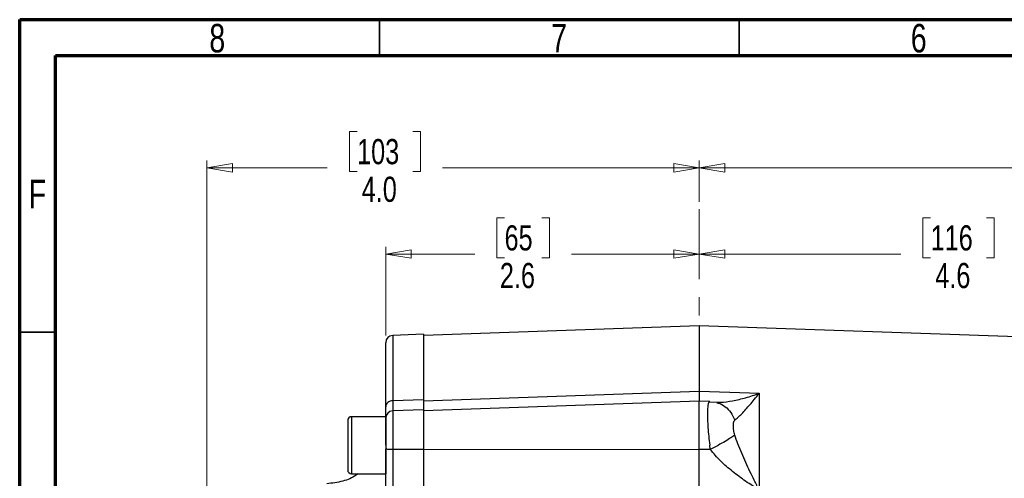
# Model space of a CAD drawing. Header units: inches. Extents: x 0.6 to 16.3, y 0.2 to 11.5.
# Tile 7 of 14: x 0.6 to 6, y 9 to 11.5. Entities that reach past the tile are written whole.
import ezdxf

# ---------------------------------------------------------------- set-up
doc = ezdxf.new("R2010")
doc.units = ezdxf.units.IN
doc.header["$MEASUREMENT"] = 0
doc.linetypes.add('CENTERX2', pattern=[0.8, 0.5, -0.1, 0.1, -0.1])
doc.styles.add('SLDTEXTSTYLE0', font='TXT', dxfattribs={"width": 0.75})
doc.dimstyles.new('SLDDIMSTYLE2', dxfattribs={"dimtxt": 0.137795, "dimasz": 0.14, "dimexe": 0, "dimexo": 0.0625, "dimgap": 0.034449, "dimtad": 0, "dimdec": 1, "dimlfac": 1.5, "dimrnd": 1e-09, "dimzin": 12, "dimdsep": 46, "dimtxsty": 'SLDTEXTSTYLE0', "dimblk1": 'CLOSED', "dimblk2": 'CLOSED', "dimsah": 1, "dimcen": 0.09, "dimadec": 0, "dimazin": 3, "dimtfac": 1, "dimtofl": 0, "dimtmove": 0, "dimatfit": 3, "dimldrblk": 'CLOSED', "dimfxl": 0, "dimfrac": 2, "dimtolj": 1, "dimtzin": 12, "dimarcsym": 0})
doc.dimstyles.new('SLDDIMSTYLE3', dxfattribs={"dimtxt": 0.137795, "dimasz": 0.14, "dimexe": 0, "dimexo": 0.0625, "dimgap": 0.034449, "dimtad": 0, "dimdec": 1, "dimlfac": 1.5, "dimrnd": 1e-09, "dimzin": 12, "dimdsep": 46, "dimtxsty": 'SLDTEXTSTYLE0', "dimblk1": 'CLOSED', "dimblk2": 'CLOSED', "dimsah": 1, "dimcen": 0.09, "dimadec": 0, "dimazin": 3, "dimtfac": 1, "dimtdec": 1, "dimtofl": 0, "dimtmove": 0, "dimatfit": 3, "dimldrblk": 'CLOSED', "dimfxl": 0, "dimfrac": 2, "dimtolj": 1, "dimtzin": 12, "dimarcsym": 0})
doc.dimstyles.new('SLDDIMSTYLE4', dxfattribs={"dimtxt": 0.137795, "dimasz": 0.14, "dimexe": 0, "dimexo": 0.0625, "dimgap": 0.034449, "dimtad": 0, "dimdec": 1, "dimlfac": 1.5, "dimrnd": 1e-09, "dimzin": 4, "dimdsep": 46, "dimtxsty": 'SLDTEXTSTYLE0', "dimblk1": 'CLOSED', "dimblk2": 'CLOSED', "dimsah": 1, "dimcen": 0.09, "dimadec": 0, "dimazin": 1, "dimtfac": 1, "dimtdec": 1, "dimtofl": 0, "dimtmove": 0, "dimatfit": 3, "dimldrblk": 'CLOSED', "dimfxl": 0, "dimfrac": 2, "dimtolj": 1, "dimtzin": 12, "dimarcsym": 0})

# ---------------------------------------------------------------- blocks, each defined once
blk = doc.blocks.new('_Closed')
at = {"color": 0, "linetype": 'ByBlock', "lineweight": -2}
for p, q in [((-1, 0.166667), (0, 0)), ((-1, 0.166667), (-1, -0.166667)), ((0, 0), (-1, -0.166667)), ((0, 0), (-1, 0))]:
    blk.add_line(p, q, dxfattribs=at)
blk = doc.blocks.new('_D_7')
at = {"color": 7, "linetype": 'Continuous', "lineweight": 0}
for p, q in [((2.4368, 10.8832), (2.3948, 10.8832)), ((2.3948, 10.8832), (2.3948, 10.6645)), ((2.7422, 10.8832), (2.7842, 10.8832)), ((2.7842, 10.8832), (2.7842, 10.6645)), ((1.6146, 8.1984), (1.6146, 10.7241)), ((4.3096, 10.4975), (4.3096, 10.7241)), ((1.6146, 10.6848), (2.274, 10.6848)), ((4.3096, 10.6848), (2.905, 10.6848)), ((2.3948, 10.6645), (2.4368, 10.6645)), ((2.7842, 10.6645), (2.7422, 10.6645))]:
    blk.add_line(p, q, dxfattribs=at)
at = {"color": 7, "linetype": 'Continuous', "lineweight": 18, "xscale": 0.14, "yscale": 0.14, "rotation": 180.0000000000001}
blk.add_blockref('_Closed', (1.6146, 10.6848), dxfattribs=at)
at = {"color": 7, "linetype": 'Continuous', "lineweight": 18, "xscale": 0.14, "yscale": 0.14}
blk.add_blockref('_Closed', (4.3096, 10.6848), dxfattribs=at)
at = {"color": 7, "linetype": 'Continuous', "lineweight": 18, "char_height": 0.1378, "attachment_point": 1, "style": 'SLDTEXTSTYLE0'}
for s, insert in [('103', (2.4368, 10.8421)), ('4.0', (2.4622, 10.6359))]:
    blk.add_mtext(s, dxfattribs=dict(at, insert=insert))
blk = doc.blocks.new('_D_8')
at = {"color": 7, "linetype": 'Continuous', "lineweight": 0}
for p, q in [((3.2437, 10.4108), (3.2017, 10.4108)), ((3.2017, 10.4108), (3.2017, 10.192)), ((3.4473, 10.4108), (3.4893, 10.4108)), ((3.4893, 10.4108), (3.4893, 10.192)), ((2.5933, 9.766), (2.5933, 10.2517)), ((2.5933, 10.2123), (3.0809, 10.2123)), ((3.2017, 10.192), (3.2437, 10.192)), ((3.4893, 10.192), (3.4473, 10.192)), ((4.3096, 10.2123), (3.6101, 10.2123))]:
    blk.add_line(p, q, dxfattribs=at)
at = {"color": 7, "linetype": 'Continuous', "lineweight": 18, "xscale": 0.14, "yscale": 0.14}
for p, rotation in [((2.5933, 10.2123), 179.9999999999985), ((4.3096, 10.2123), 359.9999999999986)]:
    blk.add_blockref('_Closed', p, dxfattribs=dict(at, rotation=rotation))
at = {"color": 7, "linetype": 'Continuous', "lineweight": 18, "char_height": 0.1378, "attachment_point": 1, "style": 'SLDTEXTSTYLE0'}
for s, insert in [('65', (3.2437, 10.3697)), ('2.6', (3.2182, 10.1635))]:
    blk.add_mtext(s, dxfattribs=dict(at, insert=insert))
blk = doc.blocks.new('_D_9')
at = {"color": 7, "linetype": 'Continuous', "lineweight": 0}
for p, q in [((5.5753, 10.4108), (5.5333, 10.4108)), ((5.5333, 10.4108), (5.5333, 10.192)), ((5.8808, 10.4108), (5.9228, 10.4108)), ((5.9228, 10.4108), (5.9228, 10.192)), ((7.3549, 9.2228), (7.3549, 10.2517)), ((4.3096, 10.2123), (5.4125, 10.2123)), ((5.5333, 10.192), (5.5753, 10.192)), ((5.9228, 10.192), (5.8808, 10.192)), ((7.3549, 10.2123), (6.0436, 10.2123))]:
    blk.add_line(p, q, dxfattribs=at)
at = {"color": 7, "linetype": 'Continuous', "lineweight": 18, "xscale": 0.14, "yscale": 0.14}
for p, rotation in [((4.3096, 10.2123), 179.9999999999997), ((7.3549, 10.2123), 359.9999999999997)]:
    blk.add_blockref('_Closed', p, dxfattribs=dict(at, rotation=rotation))
at = {"color": 7, "linetype": 'Continuous', "lineweight": 18, "char_height": 0.1378, "attachment_point": 1, "style": 'SLDTEXTSTYLE0'}
for s, insert in [('116', (5.5753, 10.3697)), ('4.6', (5.6008, 10.1635))]:
    blk.add_mtext(s, dxfattribs=dict(at, insert=insert))
blk = doc.blocks.new('_D_10')
at = {"color": 7, "linetype": 'Continuous', "lineweight": 0}
for p, q in [((6.3127, 10.8832), (6.2707, 10.8832)), ((6.2707, 10.8832), (6.2707, 10.6645)), ((6.6181, 10.8832), (6.6601, 10.8832)), ((6.6601, 10.8832), (6.6601, 10.6645)), ((4.3096, 10.4975), (4.3096, 10.7241)), ((8.6716, 9.2141), (8.6716, 10.7241)), ((4.3096, 10.6848), (6.1498, 10.6848)), ((8.6716, 10.6848), (6.7809, 10.6848)), ((6.2707, 10.6645), (6.3127, 10.6645)), ((6.6601, 10.6645), (6.6181, 10.6645))]:
    blk.add_line(p, q, dxfattribs=at)
at = {"color": 7, "linetype": 'Continuous', "lineweight": 18, "xscale": 0.14, "yscale": 0.14}
for p, rotation in [((4.3096, 10.6848), 180.0000000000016), ((8.6716, 10.6848), 1.628443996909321e-12)]:
    blk.add_blockref('_Closed', p, dxfattribs=dict(at, rotation=rotation))
at = {"color": 7, "linetype": 'Continuous', "lineweight": 18, "char_height": 0.1378, "attachment_point": 1, "style": 'SLDTEXTSTYLE0'}
for s, insert in [('166', (6.3127, 10.8421)), ('6.5', (6.3381, 10.6359))]:
    blk.add_mtext(s, dxfattribs=dict(at, insert=insert))

msp = doc.modelspace()

# ---------------------------------------------------------------- linework, layer by layer
at = {"color": 7, "linetype": 'Continuous', "lineweight": 70}
for p, q in [((0.5906, 0.1969), (0.5906, 11.4961)), ((0.5906, 11.4961), (16.3386, 11.4961)), ((0.7874, 0.3937), (0.7874, 11.2992)), ((0.7874, 11.2992), (16.1417, 11.2992))]:
    msp.add_line(p, q, dxfattribs=at)
at = {"color": 7, "linetype": 'Continuous', "lineweight": 35}
for p, q in [((2.5591, 11.2992), (2.5591, 11.4961)), ((4.5276, 11.2992), (4.5276, 11.4961)), ((0.7874, 9.7835), (0.5906, 9.7835))]:
    msp.add_line(p, q, dxfattribs=at)
at = {"color": 7, "linetype": 'CENTERX2', "lineweight": 18}
msp.add_line((4.3096, 3.6752), (4.3096, 10.4581), dxfattribs=at)
at = {"color": 7, "linetype": 'Continuous', "lineweight": 25}
for p, q in [((4.3096, 9.8186), (2.7999, 9.7659)), ((6.6707, 9.7362), (4.3096, 9.8186)), ((4.3096, 9.8186), (4.3096, 9.4612)), ((2.8, 9.7725), (2.6319, 9.7666)), ((2.7999, 9.4082), (4.3096, 9.4612)), ((4.3096, 9.4612), (4.4763, 9.4554)), ((4.4763, 9.4554), (4.6371, 9.4497)), ((4.6371, 9.4497), (4.6371, 8.9194)), ((2.7999, 9.4142), (2.6319, 9.4083)), ((4.3096, 9.4058), (2.7999, 9.3531)), ((4.3668, 9.4038), (4.3096, 9.4058)), ((4.3096, 9.1421), (4.3096, 9.4058)), ((4.4055, 9.3982), (4.3621, 9.4012)), ((4.4092, 9.3999), (4.4068, 9.3987)), ((2.5933, 9.3212), (2.4066, 9.3212)), ((2.5933, 9.3212), (2.5933, 9.0085)), ((2.8, 9.3588), (2.6319, 9.3529)), ((2.3853, 9.2999), (2.3853, 9.0299)), ((2.5933, 9.1649), (2.5933, 9.146)), ((4.3698, 9.142), (4.3665, 9.1649)), ((2.7999, 9.1409), (2.6319, 9.1409)), ((4.3096, 9.1421), (2.7999, 9.1404)), ((4.3698, 9.142), (4.3096, 9.1421)), ((2.4066, 9.0085), (2.5933, 9.0085))]:
    msp.add_line(p, q, dxfattribs=at)
at = {"color": 8, "linetype": 'Continuous', "lineweight": 25}
for p, q in [((2.6319, 9.7666), (2.6319, 9.4083)), ((2.4066, 9.3212), (2.4066, 9.0085)), ((2.6319, 9.3529), (2.6319, 9.1409))]:
    msp.add_line(p, q, dxfattribs=at)
at = {"color": 7, "linetype": 'Continuous', "lineweight": 25}
for centre, radius, start, end in [((2.6333, 9.7266), 0.04, 92, 180), ((2.4066, 9.2999), 0.0213, 90, 180), ((2.6333, 9.3129), 0.04, 92, 180), ((2.4066, 9.0299), 0.0213, 180, 270)]:
    msp.add_arc(centre, radius, start, end, dxfattribs=at)
for points in [[(2.7999, 9.7725), (2.7999, 9.7705), (2.7999, 9.7666), (2.7999, 9.7347), (2.7999, 9.6842), (2.7999, 9.6134), (2.7999, 9.5251), (2.7999, 9.4512), (2.7999, 9.4142)], [(2.6319, 9.4083), (2.6268, 9.4077), (2.6166, 9.4064), (2.6039, 9.3988), (2.595, 9.3881), (2.5938, 9.3797), (2.5933, 9.3755)], [(2.6319, 9.1409), (2.6268, 9.1409), (2.6166, 9.1411), (2.6039, 9.1423), (2.595, 9.144), (2.5938, 9.1453), (2.5933, 9.146)]]:
    msp.add_open_spline(points, degree=3, dxfattribs=at)
for points, knots in [([(2.5933, 9.3755), (2.5933, 9.4103), (2.5933, 9.4805), (2.5933, 9.566), (2.5933, 9.6364), (2.5933, 9.6876), (2.5933, 9.7205), (2.5933, 9.7246), (2.5933, 9.7266)], [0, 0, 0, 0, 0.159871, 0.322659, 0.488197, 0.657713, 0.828391, 1, 1, 1, 1]), ([(4.3096, 9.4612), (4.3096, 9.4511), (4.3096, 9.431), (4.3096, 9.413), (4.3096, 9.4038), (4.3096, 9.4043), (4.3096, 9.4045)], [0, 0, 0, 0, 0.306407, 0.612881, 0.91935, 1, 1, 1, 1]), ([(4.4092, 9.4011), (4.4147, 9.4008), (4.4395, 9.3993), (4.4923, 9.408), (4.563, 9.4237), (4.6123, 9.441), (4.6371, 9.4497)], [0, 0, 0, 0, 0.085522, 0.383684, 0.690407, 1, 1, 1, 1]), ([(4.5034, 9.303), (4.5092, 9.3076), (4.5211, 9.3171), (4.5417, 9.3374), (4.5639, 9.361), (4.5868, 9.3873), (4.6112, 9.4165), (4.628, 9.4381), (4.6371, 9.4497)], [0, 0, 0, 0, 0.148715, 0.307889, 0.478679, 0.643422, 0.806919, 1, 1, 1, 1]), ([(2.5933, 9.3095), (2.5933, 9.3094), (2.5933, 9.3082), (2.5933, 9.3182), (2.5933, 9.3391), (2.5933, 9.3633), (2.5933, 9.3755)], [0, 0, 0, 0, 0.037863, 0.358526, 0.67928, 1, 1, 1, 1]), ([(2.7999, 9.4142), (2.7999, 9.4034), (2.7999, 9.382), (2.7999, 9.3633), (2.7999, 9.3544), (2.7999, 9.3555), (2.7999, 9.3557)], [0, 0, 0, 0, 0.314247, 0.626862, 0.939392, 1, 1, 1, 1]), ([(4.3667, 9.4026), (4.3655, 9.4032), (4.3637, 9.404), (4.3626, 9.4012), (4.3623, 9.4003)], [0, 0, 0, 0, 0.696962, 1, 1, 1, 1]), ([(2.7999, 9.3575), (2.7999, 9.3578), (2.7999, 9.3587), (2.7999, 9.3495), (2.7999, 9.3309), (2.7999, 9.3031), (2.7999, 9.2684), (2.7999, 9.2284), (2.7999, 9.185), (2.7999, 9.1556), (2.7999, 9.1409)], [0, 0, 0, 0, 0.061053, 0.195188, 0.329323, 0.463459, 0.597594, 0.731729, 0.865865, 1, 1, 1, 1]), ([(2.5933, 9.1649), (2.5933, 9.1754), (2.5933, 9.1963), (2.5933, 9.2263), (2.5933, 9.2536), (2.5933, 9.2769), (2.5933, 9.2952), (2.5933, 9.3073), (2.5933, 9.313), (2.5933, 9.3123), (2.5933, 9.3121)], [0, 0, 0, 0, 0.1352, 0.270399, 0.405598, 0.540798, 0.675997, 0.811196, 0.946395, 1, 1, 1, 1]), ([(4.5034, 9.2206), (4.5012, 9.2292), (4.4964, 9.2479), (4.4954, 9.2723), (4.4964, 9.2929), (4.5012, 9.2999), (4.5034, 9.303)], [0, 0, 0, 0, 0.227425, 0.500275, 0.772712, 1, 1, 1, 1]), ([(4.5034, 9.2206), (4.4971, 9.2158), (4.4846, 9.2063), (4.4522, 9.1864), (4.4132, 9.1643), (4.3843, 9.1494), (4.3698, 9.142)], [0, 0, 0, 0, 0.250145, 0.500044, 0.750023, 1, 1, 1, 1]), ([(4.6371, 8.9194), (4.628, 8.9374), (4.6111, 8.9707), (4.5868, 9.0209), (4.5638, 9.07), (4.5417, 9.1202), (4.5211, 9.1704), (4.5092, 9.2043), (4.5034, 9.2206)], [0, 0, 0, 0, 0.193195, 0.356785, 0.521508, 0.69228, 0.851574, 1, 1, 1, 1]), ([(2.5933, 8.8852), (2.5933, 8.9047), (2.5933, 8.9437), (2.5933, 9.0092), (2.5933, 9.0774), (2.5933, 9.1231), (2.5933, 9.146)], [0, 0, 0, 0, 0.250001, 0.499962, 0.749995, 1, 1, 1, 1]), ([(2.6319, 9.1409), (2.6319, 9.1223), (2.6318, 9.0892), (2.6318, 9.045), (2.6318, 9.0085), (2.6318, 8.9798), (2.6318, 8.9525), (2.6318, 8.9295), (2.6319, 8.9144), (2.6319, 8.9081)], [0, 0, 0, 0, 0.227167, 0.405662, 0.543405, 0.681946, 0.778223, 0.906866, 1, 1, 1, 1]), ([(2.7999, 9.1409), (2.7999, 9.1206), (2.7999, 9.0801), (2.7999, 9.0197), (2.7999, 8.9617), (2.7999, 8.9272), (2.7999, 8.9098)], [0, 0, 0, 0, 0.250657, 0.500013, 0.7493, 1, 1, 1, 1]), ([(4.3096, 8.9229), (4.3096, 8.9393), (4.3096, 8.9722), (4.3096, 9.0272), (4.3096, 9.0843), (4.3096, 9.1229), (4.3096, 9.1421)], [0, 0, 0, 0, 0.250003, 0.500003, 0.749989, 1, 1, 1, 1]), ([(4.6371, 8.9194), (4.6123, 8.935), (4.563, 8.9662), (4.4919, 9.0194), (4.4251, 9.0765), (4.3879, 9.1205), (4.3698, 9.142)], [0, 0, 0, 0, 0.258205, 0.513587, 0.762172, 1, 1, 1, 1]), ([(2.4419, 9.0085), (2.4383, 9.0058), (2.4138, 8.9872), (2.3565, 8.9638), (2.301, 8.957), (2.2716, 8.9535)], [0, 0, 0, 0, 0.074439, 0.509882, 1, 1, 1, 1])]:
    msp.add_open_spline(points, degree=3, knots=knots, dxfattribs=at)
at = {"color": 8, "linetype": 'Continuous', "lineweight": 25}
for points, knots in [([(2.6319, 9.4083), (2.6319, 9.3982), (2.6318, 9.3803), (2.6318, 9.3653), (2.6318, 9.356), (2.6318, 9.3538), (2.6318, 9.3531)], [0, 0, 0, 0, 0.370779, 0.662116, 0.886937, 1, 1, 1, 1]), ([(4.3623, 9.4003), (4.361, 9.3982), (4.358, 9.3933), (4.3554, 9.3737), (4.3541, 9.3442), (4.3546, 9.3061), (4.3567, 9.262), (4.3605, 9.2142), (4.3645, 9.1812), (4.3665, 9.1649)], [0, 0, 0, 0, 0.1123493, 0.2594504, 0.4087148, 0.5590597, 0.7076258, 0.8545557, 1, 1, 1, 1]), ([(4.4053, 9.3972), (4.4077, 9.3969), (4.4245, 9.3947), (4.4521, 9.3772), (4.4845, 9.346), (4.4971, 9.3174), (4.5034, 9.303)], [0, 0, 0, 0, 0.053517, 0.368945, 0.684474, 1, 1, 1, 1])]:
    msp.add_open_spline(points, degree=3, knots=knots, dxfattribs=at)

# ---------------------------------------------------------------- texts
at = {"color": 7, "linetype": 'Continuous', "lineweight": 0, "char_height": 0.1562, "attachment_point": 2, "style": 'SLDTEXTSTYLE0'}
for s, insert in [('8', (1.6717, 11.4728)), ('7', (3.5417, 11.4728)), ('6', (5.5102, 11.4728)), ('F', (0.6873, 10.6191))]:
    msp.add_mtext(s, dxfattribs=dict(at, insert=insert))

# ---------------------------------------------------------------- dimensions: what is measured, and where the dimension line sits
at = {"color": 7, "linetype": 'Continuous', "lineweight": 18}
for base, p1, p2, dimstyle, picture, middle in [((1.6146, 10.6848), (4.3096, 10.4581), (1.6146, 8.1591), 'SLDDIMSTYLE4', '_D_7', (2.5895, 10.6848)), ((4.3096, 10.2123), (2.5933, 9.7266), (4.3096, 10.4581), 'SLDDIMSTYLE2', '_D_8', (3.3455, 10.2123)), ((4.3096, 10.2123), (7.3549, 9.1834), (4.3096, 10.4581), 'SLDDIMSTYLE3', '_D_9', (5.728, 10.2123))]:
    dim = msp.add_linear_dim(base=base, p1=p1, p2=p2, dimstyle=dimstyle, dxfattribs=at)
    dim.commit()
    dim.dimension.update_dxf_attribs({"geometry": picture, "text_midpoint": middle, "dimtype": 160})
dim = msp.add_linear_dim(base=(4.3096, 10.6848), p1=(8.6716, 9.1747), p2=(4.3096, 10.4581), angle=0, dimstyle='SLDDIMSTYLE3', dxfattribs=at)
dim.commit()
dim.dimension.update_dxf_attribs({"geometry": '_D_10', "text_midpoint": (6.4654, 10.6848), "dimtype": 160})

doc.saveas('drawing.dxf')
